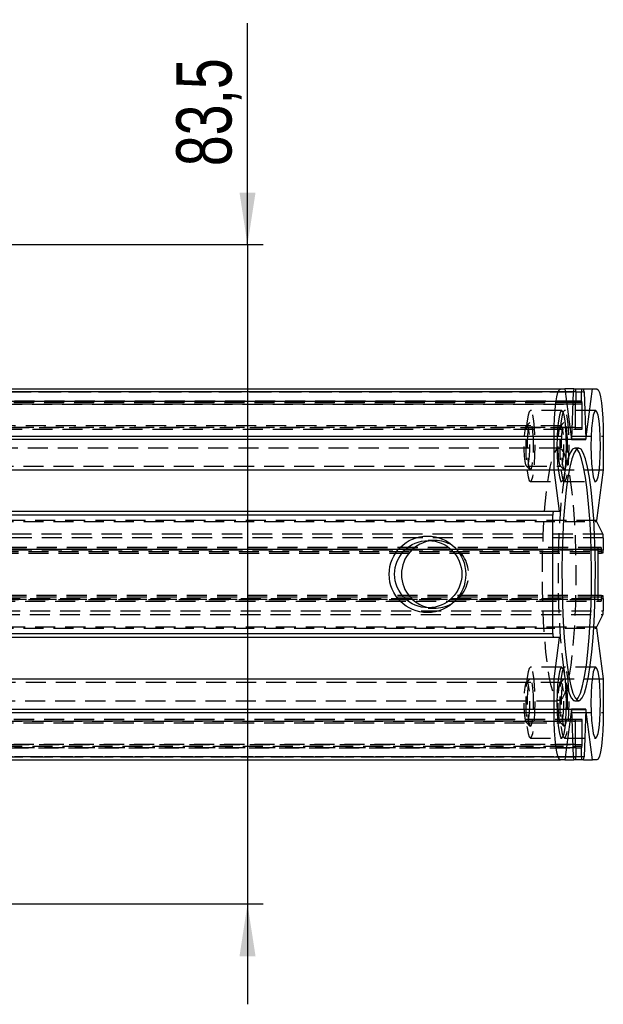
# Model space of a CAD drawing. Extents: x 63 to 798, y 53 to 570.
# Tile 12 of 28: x 430 to 504, y 228 to 353. Entities that reach past the tile are written whole.
import ezdxf

# ---------------------------------------------------------------- set-up
doc = ezdxf.new("R2010")
doc.units = 0
doc.header["$LTSCALE"] = 2
doc.linetypes.add('HIDDEN', pattern=[1.905, 1.27, -0.635])
doc.layers.get('0').update_dxf_attribs({"linetype": 'CONTINUOUS'})
doc.layers.add('FORMATO', color=179, linetype='CONTINUOUS')
doc.styles.add('SLDTEXTSTYLE0', font='TXT', dxfattribs={"width": 0.75})
doc.dimstyles.new('SLDDIMSTYLE3', dxfattribs={"dimtxt": 7, "dimasz": 6.604, "dimexe": 0, "dimexo": 0.0625, "dimgap": 1.75, "dimtad": 1, "dimdec": 3, "dimrnd": 1e-09, "dimzin": 12, "dimtxsty": 'SLDTEXTSTYLE0', "dimsah": 1, "dimcen": 0.09, "dimazin": 3, "dimtfac": 1, "dimtdec": 3, "dimtmove": 0, "dimatfit": 3, "dimtolj": 1, "dimtzin": 12})

# ---------------------------------------------------------------- blocks, each defined once
blk = doc.blocks.new('_D_10')
at = {"layer": 'FORMATO'}
for p, q in [((459.21, 324.08), (459.21, 352.12)), ((407.09, 324.08), (461.21, 324.08)), ((459.21, 324.08), (459.21, 240.58)), ((407.09, 240.58), (461.21, 240.58)), ((459.21, 240.58), (459.21, 227.88))]:
    blk.add_line(p, q, dxfattribs=at)
for points in [[(459.21, 324.08), (460.23, 330.68), (458.2, 330.68)], [(459.21, 240.58), (458.2, 233.97), (460.23, 233.97)]]:
    blk.add_solid(points, dxfattribs=at)
at = {"layer": 'FORMATO', "insert": (450.19, 334.02), "char_height": 7, "attachment_point": 1, "rotation": 90, "style": 'SLDTEXTSTYLE0'}
blk.add_mtext('83,5', dxfattribs=at)

msp = doc.modelspace()

# ---------------------------------------------------------------- linework, layer by layer
at = {"color": 7, "linetype": 'CONTINUOUS'}
for p, q in [((395.7691, 305.826), (498.8523, 305.826)), ((498.8523, 305.826), (499.4158, 305.826)), ((499.4158, 305.826), (500.2657, 299.4107)), ((500.5592, 305.826), (499.4158, 305.826)), ((500.5592, 305.826), (500.7634, 305.826)), ((500.7634, 305.826), (501.5782, 305.826)), ((501.5782, 305.826), (501.7824, 305.826)), ((501.7824, 305.826), (502.9258, 305.826)), ((502.0759, 299.4107), (502.9258, 305.826)), ((502.9258, 305.826), (503.4893, 305.826)), ((500.2824, 299.4606), (500.4952, 305.4554)), ((500.8164, 305.426), (500.8164, 304.276)), ((501.5252, 304.276), (501.5252, 305.426)), ((501.8464, 305.4554), (502.0592, 299.4606)), ((500.7204, 303.876), (500.7204, 300.926)), ((500.7899, 304.076), (500.7469, 304.076)), ((501.5517, 304.076), (500.7899, 304.076)), ((501.5948, 304.076), (501.5517, 304.076)), ((501.6213, 300.926), (501.6213, 303.876)), ((500.7469, 300.726), (501.5948, 300.726)), ((394.9742, 299.826), (498.0574, 299.826)), ((498.0574, 295.5729), (498.0574, 299.826)), ((500.2591, 299.4606), (500.2824, 299.4606)), ((504.2842, 299.826), (504.2842, 295.5729)), ((394.9742, 295.5729), (498.0574, 295.5729)), ((498.7526, 290.326), (498.0574, 295.5729)), ((504.2842, 295.5729), (503.4343, 289.1577)), ((497.8984, 289.826), (394.8152, 289.826)), ((394.8814, 290.326), (497.9647, 290.326)), ((497.8984, 274.826), (497.8984, 289.826)), ((497.9647, 290.326), (498.7526, 290.326)), ((503.4409, 289.0316), (504.2351, 287.4253)), ((504.2842, 286.9423), (504.2842, 285.401)), ((504.0259, 285.726), (503.635, 285.726)), ((503.6085, 285.526), (503.6085, 279.126)), ((503.6085, 285.001), (504.0789, 285.001)), ((504.0524, 285.201), (504.0524, 285.526)), ((504.2312, 285.001), (504.0789, 285.001)), ((504.0789, 279.651), (503.6085, 279.651)), ((504.0524, 279.126), (504.0524, 279.451)), ((504.0789, 279.651), (504.2312, 279.651)), ((503.635, 278.926), (504.0259, 278.926)), ((504.2842, 279.251), (504.2842, 277.7096)), ((504.2351, 277.2267), (503.4409, 275.6204)), ((394.8152, 274.826), (497.8984, 274.826)), ((503.4343, 275.4943), (504.2842, 269.079)), ((497.9647, 274.326), (394.8814, 274.326)), ((498.7526, 274.326), (497.9647, 274.326)), ((498.0574, 269.079), (498.7526, 274.326)), ((394.9742, 269.079), (498.0574, 269.079)), ((498.0574, 264.826), (498.0574, 269.079)), ((504.2842, 269.079), (504.2842, 264.826)), ((394.9742, 264.826), (498.0574, 264.826)), ((500.2657, 265.2412), (499.4158, 258.826)), ((500.2824, 265.1914), (500.2591, 265.1914)), ((500.4952, 259.1966), (500.2824, 265.1914)), ((502.0592, 265.1914), (501.8464, 259.1966)), ((502.9258, 258.826), (502.0759, 265.2412)), ((500.7204, 263.726), (500.7204, 260.776)), ((501.5948, 263.926), (500.7469, 263.926)), ((501.6213, 260.776), (501.6213, 263.726)), ((500.7469, 260.576), (500.7899, 260.576)), ((500.7899, 260.576), (501.5517, 260.576)), ((500.8164, 260.376), (500.8164, 259.226)), ((501.5252, 259.226), (501.5252, 260.376)), ((501.5517, 260.576), (501.5948, 260.576)), ((395.7691, 258.826), (498.8523, 258.826)), ((499.4158, 258.826), (498.8523, 258.826)), ((499.4158, 258.826), (500.5592, 258.826)), ((500.7634, 258.826), (500.5592, 258.826)), ((501.5782, 258.826), (500.7634, 258.826)), ((501.7824, 258.826), (501.5782, 258.826)), ((501.7824, 258.826), (502.9258, 258.826)), ((503.4893, 258.826), (502.9258, 258.826))]:
    msp.add_line(p, q, dxfattribs=at)
at = {"color": 7, "linetype": 'HIDDEN'}
for p, q in [((499.4649, 305.4554), (397.412, 305.4554)), ((500.8164, 305.426), (397.7332, 305.426)), ((397.7332, 304.276), (500.8164, 304.276)), ((398.442, 305.426), (500.8164, 305.426)), ((500.8164, 304.276), (398.442, 304.276)), ((398.7632, 305.4554), (501.8464, 305.4554)), ((397.6371, 303.876), (500.7204, 303.876)), ((500.7469, 304.076), (397.6636, 304.076)), ((500.7204, 303.876), (398.538, 303.876)), ((499.0179, 303.076), (495.0532, 303.076)), ((503.3237, 303.076), (499.359, 303.076)), ((500.7204, 300.926), (397.6371, 300.926)), ((397.6636, 300.726), (500.7469, 300.726)), ((398.538, 300.926), (500.7204, 300.926)), ((494.6072, 301.126), (400.3455, 301.126)), ((495.0001, 301.5491), (494.562, 301.1031)), ((498.9129, 301.126), (494.6072, 301.126)), ((499.3058, 301.5491), (498.8678, 301.1031)), ((500.2657, 299.4107), (397.1825, 299.4107)), ((397.1992, 299.4606), (500.2591, 299.4606)), ((401.201, 299.826), (504.2842, 299.826)), ((500.2657, 299.4107), (502.0759, 299.4107)), ((502.0592, 299.4606), (500.2824, 299.4606)), ((498.6929, 298.326), (400.5655, 298.326)), ((501.1708, 298.326), (500.6752, 298.326)), ((400.3455, 296.026), (494.6072, 296.026)), ((494.562, 296.0489), (495.0001, 295.6029)), ((494.6072, 296.026), (498.9129, 296.026)), ((498.0574, 295.5729), (504.2842, 295.5729)), ((498.8678, 296.0489), (499.3058, 295.6029)), ((495.0532, 294.076), (499.0179, 294.076)), ((499.359, 294.076), (503.3237, 294.076)), ((503.4343, 289.1577), (400.351, 289.1577)), ((400.3577, 289.0316), (503.4409, 289.0316)), ((504.2351, 287.4253), (401.1519, 287.4253)), ((504.2842, 286.9423), (401.201, 286.9423)), ((503.635, 285.726), (400.5518, 285.726)), ((482.9669, 286.609), (482.1164, 286.609)), ((482.9669, 286.609), (482.5417, 286.5874)), ((400.5253, 285.526), (503.6085, 285.526)), ((503.6085, 285.526), (400.9691, 285.526)), ((400.9691, 285.201), (503.6085, 285.201)), ((400.9956, 285.001), (503.6085, 285.001)), ((504.2842, 285.401), (401.201, 285.401)), ((503.6085, 279.451), (400.9691, 279.451)), ((503.6085, 279.651), (400.9956, 279.651)), ((503.6085, 279.126), (400.5253, 279.126)), ((400.5518, 278.926), (503.635, 278.926)), ((400.9691, 279.126), (503.6085, 279.126)), ((401.201, 279.251), (504.2842, 279.251)), ((401.1519, 277.2267), (504.2351, 277.2267)), ((401.201, 277.7096), (504.2842, 277.7096)), ((482.1164, 278.043), (482.9669, 278.043)), ((503.4409, 275.6204), (400.3577, 275.6204)), ((400.351, 275.4943), (503.4343, 275.4943)), ((499.0179, 270.576), (495.0532, 270.576)), ((503.3237, 270.576), (499.359, 270.576)), ((494.6072, 268.626), (400.3455, 268.626)), ((495.0001, 269.0491), (494.562, 268.6031)), ((498.9129, 268.626), (494.6072, 268.626)), ((498.0574, 269.079), (504.2842, 269.079)), ((499.3058, 269.0491), (498.8678, 268.6031)), ((400.5655, 266.326), (498.6929, 266.326)), ((500.6752, 266.326), (501.1708, 266.326)), ((397.1825, 265.2412), (500.2657, 265.2412)), ((500.2591, 265.1914), (397.1992, 265.1914)), ((401.201, 264.826), (504.2842, 264.826)), ((502.0759, 265.2412), (500.2657, 265.2412)), ((500.2824, 265.1914), (502.0592, 265.1914)), ((397.6371, 263.726), (500.7204, 263.726)), ((500.7469, 263.926), (397.6636, 263.926)), ((500.7204, 263.726), (398.538, 263.726)), ((400.3455, 263.526), (494.6072, 263.526)), ((494.562, 263.5489), (495.0001, 263.1029)), ((494.6072, 263.526), (498.9129, 263.526)), ((498.8678, 263.5489), (499.3058, 263.1029)), ((500.7204, 260.776), (397.6371, 260.776)), ((398.538, 260.776), (500.7204, 260.776)), ((495.0532, 261.576), (499.0179, 261.576)), ((499.359, 261.576), (503.3237, 261.576)), ((397.6636, 260.576), (500.7469, 260.576)), ((500.8164, 260.376), (397.7332, 260.376)), ((398.442, 260.376), (500.8164, 260.376)), ((397.412, 259.1966), (499.4649, 259.1966)), ((397.7332, 259.226), (500.8164, 259.226)), ((500.8164, 259.226), (398.442, 259.226)), ((501.8464, 259.1966), (398.7632, 259.1966))]:
    msp.add_line(p, q, dxfattribs=at)
at = {"color": 8, "linetype": 'CONTINUOUS'}
for p, q in [((500.4952, 305.4554), (499.4649, 305.4554)), ((500.8164, 305.426), (501.5252, 305.426)), ((501.5252, 304.276), (500.8164, 304.276)), ((501.6213, 303.876), (500.7204, 303.876)), ((500.7204, 300.926), (501.6213, 300.926)), ((504.0524, 285.526), (503.6085, 285.526)), ((503.6085, 285.201), (504.0524, 285.201)), ((504.0524, 279.451), (503.6085, 279.451)), ((503.6085, 279.126), (504.0524, 279.126)), ((501.6213, 263.726), (500.7204, 263.726)), ((500.7204, 260.776), (501.6213, 260.776)), ((500.8164, 260.376), (501.5252, 260.376)), ((499.4649, 259.1966), (500.4952, 259.1966)), ((501.5252, 259.226), (500.8164, 259.226))]:
    msp.add_line(p, q, dxfattribs=at)
at = {"color": 7, "linetype": 'CONTINUOUS', "flags": 128}
for points in [[(498.0574, 299.826), (498.0727, 300.9965), (498.1179, 302.1221), (498.1914, 303.1594), (498.2902, 304.0686), (498.4107, 304.8148), (498.5481, 305.3693), (498.6972, 305.7107), (498.8523, 305.826)], [(503.4893, 305.826), (503.6444, 305.7107), (503.7935, 305.3693), (503.9309, 304.8148), (504.0514, 304.0686), (504.1503, 303.1594), (504.2237, 302.1221), (504.2689, 300.9965), (504.2842, 299.826)], [(499.0179, 303.076), (498.8636, 302.9226), (498.7198, 302.4731), (498.5964, 301.758), (498.5016, 300.826), (498.4421, 299.7407), (498.4217, 298.576), (498.4421, 297.4113), (498.5016, 296.326), (498.5964, 295.394), (498.7198, 294.6789), (498.8636, 294.2293), (499.0179, 294.076), (499.1722, 294.2293), (499.316, 294.6789), (499.4395, 295.394), (499.5342, 296.326), (499.5938, 297.4113), (499.6141, 298.576), (499.5938, 299.7407), (499.5342, 300.826), (499.4395, 301.758), (499.316, 302.4731), (499.1722, 302.9226), (499.0179, 303.076)], [(503.3237, 303.076), (503.1694, 302.9226), (503.0256, 302.4731), (502.9021, 301.758), (502.8074, 300.826), (502.7478, 299.7407), (502.7275, 298.576), (502.7478, 297.4113), (502.8074, 296.326), (502.9021, 295.394), (503.0256, 294.6789), (503.1694, 294.2293), (503.3237, 294.076), (503.478, 294.2293), (503.6218, 294.6789), (503.7453, 295.394), (503.84, 296.326), (503.8996, 297.4113), (503.9199, 298.576), (503.8996, 299.7407), (503.84, 300.826), (503.7453, 301.758), (503.6218, 302.4731), (503.478, 302.9226), (503.3237, 303.076)], [(501.1708, 298.326), (500.8758, 298.1703), (500.5865, 297.7062), (500.3086, 296.9427), (500.0475, 295.8947), (499.8082, 294.5827), (499.5955, 293.0321), (499.4135, 291.2731), (499.2656, 289.3399), (499.1548, 287.2702), (499.0832, 285.1043), (499.0523, 282.8844), (499.0627, 280.6535), (499.114, 278.4552), (499.2054, 276.3323), (499.335, 274.326), (499.5004, 272.4754), (499.6983, 270.8165), (499.9248, 269.3817), (500.1756, 268.1988), (500.4458, 267.2909), (500.7301, 266.6756), (501.0229, 266.365), (501.3187, 266.365), (501.6115, 266.6756), (501.8958, 267.2909), (502.166, 268.1988), (502.4168, 269.3817), (502.6433, 270.8165), (502.8412, 272.4754), (503.0066, 274.326), (503.1362, 276.3323), (503.2276, 278.4552), (503.279, 280.6535), (503.2893, 282.8844), (503.2584, 285.1043), (503.1868, 287.2702), (503.076, 289.3399), (502.9282, 291.2731), (502.7461, 293.0321), (502.5334, 294.5827), (502.2941, 295.8947), (502.033, 296.9427), (501.7551, 297.7062), (501.4658, 298.1703), (501.1708, 298.326)], [(500.923, 266.4357), (501.1159, 266.6756), (501.4002, 267.2909), (501.6704, 268.1988), (501.9212, 269.3817), (502.1477, 270.8165), (502.3456, 272.4754), (502.511, 274.326), (502.6406, 276.3323), (502.732, 278.4552), (502.7834, 280.6535), (502.7937, 282.8844), (502.7628, 285.1043), (502.6912, 287.2702), (502.5804, 289.3399), (502.4326, 291.2731), (502.2505, 293.0321), (502.0378, 294.5827), (501.7985, 295.8947), (501.5374, 296.9427), (501.2595, 297.7062), (500.9702, 298.1703), (500.923, 298.2163)], [(499.0179, 270.576), (498.8636, 270.4226), (498.7198, 269.9731), (498.5964, 269.258), (498.5016, 268.326), (498.4421, 267.2407), (498.4217, 266.076), (498.4421, 264.9113), (498.5016, 263.826), (498.5964, 262.894), (498.7198, 262.1789), (498.8636, 261.7293), (499.0179, 261.576), (499.1722, 261.7293), (499.316, 262.1789), (499.4395, 262.894), (499.5342, 263.826), (499.5938, 264.9113), (499.6141, 266.076), (499.5938, 267.2407), (499.5342, 268.326), (499.4395, 269.258), (499.316, 269.9731), (499.1722, 270.4226), (499.0179, 270.576)], [(503.3237, 270.576), (503.1694, 270.4226), (503.0256, 269.9731), (502.9021, 269.258), (502.8074, 268.326), (502.7478, 267.2407), (502.7275, 266.076), (502.7478, 264.9113), (502.8074, 263.826), (502.9021, 262.894), (503.0256, 262.1789), (503.1694, 261.7293), (503.3237, 261.576), (503.478, 261.7293), (503.6218, 262.1789), (503.7453, 262.894), (503.84, 263.826), (503.8996, 264.9113), (503.9199, 266.076), (503.8996, 267.2407), (503.84, 268.326), (503.7453, 269.258), (503.6218, 269.9731), (503.478, 270.4226), (503.3237, 270.576)], [(498.8523, 258.826), (498.6972, 258.9413), (498.5481, 259.2827), (498.4107, 259.8372), (498.2902, 260.5833), (498.1914, 261.4926), (498.1179, 262.5299), (498.0727, 263.6554), (498.0574, 264.826)], [(504.2842, 264.826), (504.2689, 263.6554), (504.2237, 262.5299), (504.1503, 261.4926), (504.0514, 260.5833), (503.9309, 259.8372), (503.7935, 259.2827), (503.6444, 258.9413), (503.4893, 258.826)]]:
    msp.add_lwpolyline(points, dxfattribs=at)
at = {"color": 7, "linetype": 'HIDDEN', "flags": 128}
for points in [[(495.0532, 303.076), (494.8989, 302.9226), (494.7551, 302.4731), (494.6316, 301.758), (494.5369, 300.826), (494.4773, 299.7407), (494.457, 298.576), (494.4773, 297.4113), (494.5369, 296.326), (494.6316, 295.394), (494.7551, 294.6789), (494.8989, 294.2293), (495.0532, 294.076), (495.2075, 294.2293), (495.3513, 294.6789), (495.4748, 295.394), (495.5695, 296.326), (495.6291, 297.4113), (495.6494, 298.576), (495.6291, 299.7407), (495.5695, 300.826), (495.4748, 301.758), (495.3513, 302.4731), (495.2075, 302.9226), (495.0532, 303.076)], [(499.359, 303.076), (499.2046, 302.9226), (499.0609, 302.4731), (498.9374, 301.758), (498.8427, 300.826), (498.7831, 299.7407), (498.7628, 298.576), (498.7831, 297.4113), (498.8427, 296.326), (498.9374, 295.394), (499.0609, 294.6789), (499.2046, 294.2293), (499.359, 294.076), (499.5133, 294.2293), (499.657, 294.6789), (499.7805, 295.394), (499.8753, 296.326), (499.9348, 297.4113), (499.9551, 298.576), (499.9348, 299.7407), (499.8753, 300.826), (499.7805, 301.758), (499.657, 302.4731), (499.5133, 302.9226), (499.359, 303.076)], [(494.6072, 296.026), (494.4916, 296.1798), (494.39, 296.6226), (494.3146, 297.301), (494.2744, 298.1332), (494.2744, 299.0188), (494.3146, 299.851), (494.39, 300.5294), (494.4916, 300.9722), (494.6072, 301.126), (494.7227, 300.9722), (494.8243, 300.5294), (494.8997, 299.851), (494.9399, 299.0188), (494.9399, 298.1332), (494.8997, 297.301), (494.8243, 296.6226), (494.7227, 296.1798), (494.6072, 296.026)], [(495.4506, 298.576), (495.4291, 299.5501), (495.3668, 300.4186), (495.2706, 301.0875), (495.1508, 301.4842), (495.0204, 301.5657), (494.8935, 301.3233), (494.784, 300.7831), (494.7036, 300.0038), (494.6611, 299.0698), (494.6611, 298.0822), (494.7036, 297.1481), (494.784, 296.3688), (494.8935, 295.8287), (495.0204, 295.5862), (495.1508, 295.6678), (495.2706, 296.0645), (495.3668, 296.7333), (495.4291, 297.6019), (495.4506, 298.576)], [(498.9129, 296.026), (498.7974, 296.1798), (498.6958, 296.6226), (498.6203, 297.301), (498.5802, 298.1332), (498.5802, 299.0188), (498.6203, 299.851), (498.6958, 300.5294), (498.7974, 300.9722), (498.9129, 301.126), (499.0285, 300.9722), (499.1301, 300.5294), (499.2055, 299.851), (499.2456, 299.0188), (499.2456, 298.1332), (499.2055, 297.301), (499.1301, 296.6226), (499.0285, 296.1798), (498.9129, 296.026)], [(499.7564, 298.576), (499.7349, 299.5501), (499.6726, 300.4186), (499.5763, 301.0875), (499.4565, 301.4842), (499.3261, 301.5657), (499.1993, 301.3233), (499.0898, 300.7831), (499.0094, 300.0038), (498.9669, 299.0698), (498.9669, 298.0822), (499.0094, 297.1481), (499.0898, 296.3688), (499.1993, 295.8287), (499.3261, 295.5862), (499.4565, 295.6678), (499.5763, 296.0645), (499.6726, 296.7333), (499.7349, 297.6019), (499.7564, 298.576)], [(498.6929, 298.326), (498.9879, 298.1703), (499.2771, 297.7062), (499.555, 296.9427), (499.8161, 295.8947), (500.0554, 294.5827), (500.2681, 293.0321), (500.4502, 291.2731), (500.5981, 289.3399), (500.7089, 287.2702), (500.7804, 285.1043), (500.8113, 282.8844), (500.801, 280.6535), (500.7496, 278.4552), (500.6583, 276.3323), (500.5286, 274.326), (500.3632, 272.4754), (500.1654, 270.8165), (499.9388, 269.3817), (499.688, 268.1988), (499.4179, 267.2909), (499.1336, 266.6756), (498.8407, 266.365), (498.545, 266.365), (498.2521, 266.6756), (497.9678, 267.2909), (497.6977, 268.1988), (497.4469, 269.3817), (497.2203, 270.8165), (497.0225, 272.4754), (496.8571, 274.326), (496.7274, 276.3323), (496.6361, 278.4552), (496.5847, 280.6535), (496.5744, 282.8844), (496.6053, 285.1043), (496.6768, 287.2702), (496.7876, 289.3399), (496.9355, 291.2731), (497.1176, 293.0321), (497.3303, 294.5827), (497.5695, 295.8947), (497.8307, 296.9427), (498.1086, 297.7062), (498.3978, 298.1703), (498.6929, 298.326)], [(500.923, 298.2163), (500.6752, 298.326), (500.3802, 298.1703), (500.0909, 297.7062), (499.813, 296.9427), (499.5519, 295.8947), (499.3127, 294.5827), (499.0999, 293.0321), (498.9179, 291.2731), (498.77, 289.3399), (498.6592, 287.2702), (498.5877, 285.1043), (498.5567, 282.8844), (498.5671, 280.6535), (498.6184, 278.4552), (498.7098, 276.3323), (498.8394, 274.326), (499.0048, 272.4754), (499.2027, 270.8165), (499.4293, 269.3817), (499.6801, 268.1988), (499.9502, 267.2909), (500.2345, 266.6756), (500.5273, 266.365), (500.8231, 266.365), (500.923, 266.4357)], [(495.0532, 270.576), (494.8989, 270.4226), (494.7551, 269.9731), (494.6316, 269.258), (494.5369, 268.326), (494.4773, 267.2407), (494.457, 266.076), (494.4773, 264.9113), (494.5369, 263.826), (494.6316, 262.894), (494.7551, 262.1789), (494.8989, 261.7293), (495.0532, 261.576), (495.2075, 261.7293), (495.3513, 262.1789), (495.4748, 262.894), (495.5695, 263.826), (495.6291, 264.9113), (495.6494, 266.076), (495.6291, 267.2407), (495.5695, 268.326), (495.4748, 269.258), (495.3513, 269.9731), (495.2075, 270.4226), (495.0532, 270.576)], [(499.359, 270.576), (499.2046, 270.4226), (499.0609, 269.9731), (498.9374, 269.258), (498.8427, 268.326), (498.7831, 267.2407), (498.7628, 266.076), (498.7831, 264.9113), (498.8427, 263.826), (498.9374, 262.894), (499.0609, 262.1789), (499.2046, 261.7293), (499.359, 261.576), (499.5133, 261.7293), (499.657, 262.1789), (499.7805, 262.894), (499.8753, 263.826), (499.9348, 264.9113), (499.9551, 266.076), (499.9348, 267.2407), (499.8753, 268.326), (499.7805, 269.258), (499.657, 269.9731), (499.5133, 270.4226), (499.359, 270.576)], [(494.6072, 263.526), (494.4916, 263.6798), (494.39, 264.1226), (494.3146, 264.801), (494.2744, 265.6332), (494.2744, 266.5188), (494.3146, 267.351), (494.39, 268.0294), (494.4916, 268.4722), (494.6072, 268.626), (494.7227, 268.4722), (494.8243, 268.0294), (494.8997, 267.351), (494.9399, 266.5188), (494.9399, 265.6332), (494.8997, 264.801), (494.8243, 264.1226), (494.7227, 263.6798), (494.6072, 263.526)], [(495.4506, 266.076), (495.4291, 267.0501), (495.3668, 267.9186), (495.2706, 268.5875), (495.1508, 268.9842), (495.0204, 269.0657), (494.8935, 268.8233), (494.784, 268.2831), (494.7036, 267.5038), (494.6611, 266.5698), (494.6611, 265.5822), (494.7036, 264.6481), (494.784, 263.8688), (494.8935, 263.3287), (495.0204, 263.0862), (495.1508, 263.1678), (495.2706, 263.5645), (495.3668, 264.2333), (495.4291, 265.1019), (495.4506, 266.076)], [(498.9129, 263.526), (498.7974, 263.6798), (498.6958, 264.1226), (498.6203, 264.801), (498.5802, 265.6332), (498.5802, 266.5188), (498.6203, 267.351), (498.6958, 268.0294), (498.7974, 268.4722), (498.9129, 268.626), (499.0285, 268.4722), (499.1301, 268.0294), (499.2055, 267.351), (499.2456, 266.5188), (499.2456, 265.6332), (499.2055, 264.801), (499.1301, 264.1226), (499.0285, 263.6798), (498.9129, 263.526)], [(499.7564, 266.076), (499.7349, 267.0501), (499.6726, 267.9186), (499.5763, 268.5875), (499.4565, 268.9842), (499.3261, 269.0657), (499.1993, 268.8233), (499.0898, 268.2831), (499.0094, 267.5038), (498.9669, 266.5698), (498.9669, 265.5822), (499.0094, 264.6481), (499.0898, 263.8688), (499.1993, 263.3287), (499.3261, 263.0862), (499.4565, 263.1678), (499.5763, 263.5645), (499.6726, 264.2333), (499.7349, 265.1019), (499.7564, 266.076)]]:
    msp.add_lwpolyline(points, dxfattribs=at)
at = {"color": 7, "linetype": 'CONTINUOUS'}
for centre, radius in [((482.0095, 282.3328), 4.8511), ((482.1098, 282.3521), 4.2568)]:
    msp.add_circle(centre, radius, dxfattribs=at)
for centre, radius, start, end in [((501.1725, 305.5293), 0.6813, 154.181406, 186.226529), ((500.0216, 305.5242), 0.8008, 352.954925, 22.137322), ((502.3198, 305.5242), 0.8006, 157.85611, 187.047448), ((501.1687, 305.5292), 0.6817, 353.783981, 25.808085), ((500.4191, 304.2268), 0.4003, 337.85865, 7.049241), ((501.9225, 304.2269), 0.4003, 172.955262, 202.145236), ((501.1176, 303.9251), 0.4003, 157.858133, 187.04962), ((501.2241, 303.9251), 0.4002, 352.946369, 22.145878), ((501.1176, 300.8768), 0.4003, 172.95038, 202.141867), ((501.2241, 300.8768), 0.4002, 337.854122, 7.053631), ((508.807, 296.5781), 8.9988, 161.317392, 161.652317), ((494.7845, 296.9966), 7.6806, 18.318943, 18.711348), ((498.8916, 289.9488), 1.0007, 157.856491, 187.047947), ((405.4645, 283.9536), 98.1079, 2.966924, 3.040659), ((502.6837, 287.0236), 1.6026, 357.093573, 14.51623), ((483.0005, 282.326), 4.2861, 96.145316, 263.854684), ((504.0062, 285.5751), 0.4007, 157.871538, 187.03625), ((503.6547, 285.5751), 0.4007, 352.96375, 22.128462), ((504.4496, 285.1518), 0.4003, 172.950466, 202.141764), ((503.4894, 285.3028), 0.8008, 337.862846, 7.044924), ((504.4496, 279.5001), 0.4003, 157.858236, 187.049534), ((503.4894, 279.3492), 0.8008, 352.955076, 22.137154), ((504.0062, 279.0769), 0.4007, 172.96375, 202.128462), ((503.6547, 279.0769), 0.4007, 337.871538, 7.03625), ((502.6837, 277.6284), 1.6026, 345.48377, 2.906427), ((405.4645, 280.6984), 98.1079, 356.959341, 357.033076), ((498.8916, 274.7032), 1.0007, 172.952053, 202.143509), ((508.807, 268.0739), 8.9988, 198.347683, 198.682608), ((494.7845, 267.6553), 7.6806, 341.288652, 341.681057), ((501.1176, 263.7751), 0.4003, 157.858133, 187.04962), ((501.2241, 263.7751), 0.4002, 352.946369, 22.145878), ((501.1176, 260.7268), 0.4003, 172.95038, 202.141867), ((501.2241, 260.7268), 0.4002, 337.854122, 7.053631), ((500.4191, 260.4251), 0.4003, 352.950759, 22.14135), ((501.9225, 260.4251), 0.4003, 157.854764, 187.044738), ((501.1725, 259.1227), 0.6813, 173.773471, 205.818594), ((500.0216, 259.1278), 0.8008, 337.862678, 7.045075), ((502.3198, 259.1277), 0.8006, 172.952552, 202.14389), ((501.1687, 259.1228), 0.6817, 334.191915, 6.216019)]:
    msp.add_arc(centre, radius, start, end, dxfattribs=at)
at = {"color": 7, "linetype": 'HIDDEN'}
msp.add_arc((482.9417, 282.3274), 4.2816, 264.638509, 89.663683, dxfattribs=at)

# ---------------------------------------------------------------- dimensions: what is measured, and where the dimension line sits
at = {"layer": 'FORMATO'}
dim = msp.add_linear_dim(base=(459.2118, 240.576), p1=(405.0905, 324.076), p2=(405.0905, 240.576), angle=90, dimstyle='SLDDIMSTYLE3', dxfattribs=at)
dim.commit()
dim.dimension.update_dxf_attribs({"geometry": '_D_10', "text_midpoint": (459.2118, 343.0678), "dimtype": 160})

doc.saveas('drawing.dxf')
